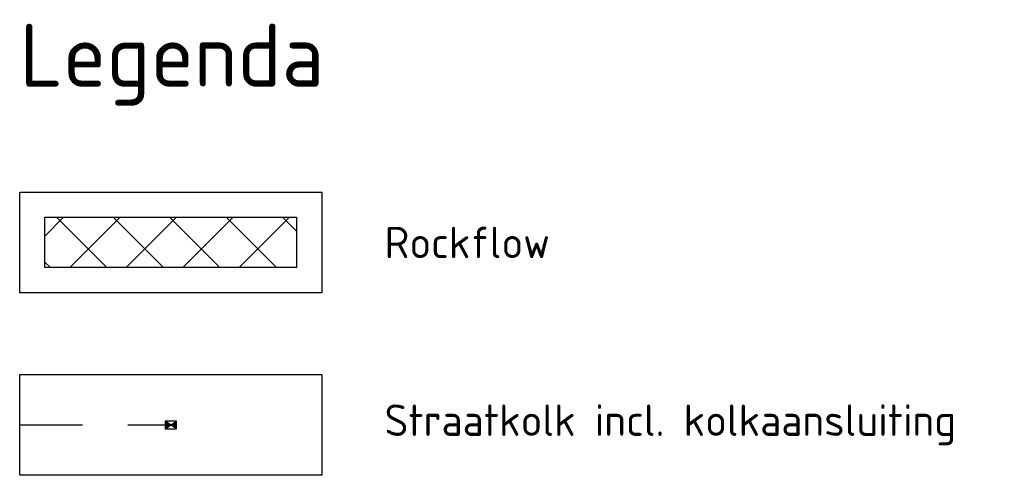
# Model space of a CAD drawing. Header units: metres. Extents: x 197767 to 198366, y 354100 to 354342.
# Tile 2 of 2: x 198327 to 198366, y 354100 to 354118. Entities that reach past the tile are written whole.
import ezdxf

# ---------------------------------------------------------------- set-up
doc = ezdxf.new("R2010")
doc.units = ezdxf.units.M
doc.linetypes.add('RI-HWA_KOLKAANSLUITING', pattern=[4.3, 2.5, -1.8])
doc.layers.add('N-WA-RI-ROCKFLOW-G', color=10, linetype='Continuous')
doc.layers.add('X-XX-AL-LEGENDA-G', color=7, linetype='Continuous')
doc.layers.add('N-WE-RI-HWA_KOLK-S', color=7, linetype='Continuous', lineweight=25)
doc.layers.add('N-WE-RI-HWA_KOLKAANSLUITING_PVC_250-G', color=5, linetype='RI-HWA_KOLKAANSLUITING', lineweight=25)
doc.styles.add('NLCS-ISO', font='NLCS-ISO.ttf')

# ---------------------------------------------------------------- blocks, each defined once
blk = doc.blocks.new('Straatkolk_450')
at = {"layer": 'N-WE-RI-HWA_KOLK-S'}
h = blk.add_hatch(color=256, dxfattribs=at)
h.dxf.hatch_style = 1
h.paths.add_polyline_path([(0, 0.15), (0.225, 0), (0.225, 0.3)])
h.paths.add_polyline_path([(-0.225, 0.3), (-0.225, 0), (0, 0.15)])
for p, q in [((0.225, 0.3), (-0.225, 0)), ((-0.225, 0.3), (0.225, 0))]:
    blk.add_line(p, q, dxfattribs=at)
at = {"layer": 'N-WE-RI-HWA_KOLK-S', "flags": 128}
blk.add_lwpolyline([(0.225, 0.3), (-0.225, 0.3), (-0.225, 0), (0.225, 0)], close=True, dxfattribs=at)

msp = doc.modelspace()

# ---------------------------------------------------------------- hatches: boundary and pattern name
at = {"layer": 'N-WA-RI-ROCKFLOW-G'}
h = msp.add_hatch(dxfattribs=at)
h.set_pattern_fill('ANSI37', color=256, scale=0.5)
h.set_pattern_definition([(45, (0, -598.5013), (-1.122532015, 1.122532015), []), (135, (0, -598.5013), (-1.122532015, -1.122532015), [])])
h.paths.add_polyline_path([(198328.35, 354110.53), (198338.35, 354110.53), (198338.35, 354108.53), (198328.35, 354108.53)])

# ---------------------------------------------------------------- linework, layer by layer
at = {"layer": 'N-WA-RI-ROCKFLOW-G', "flags": 128}
msp.add_lwpolyline([(198328.35, 354110.53), (198338.35, 354110.53), (198338.35, 354108.53), (198328.35, 354108.53)], close=True, dxfattribs=at)
at = {"layer": 'N-WE-RI-HWA_KOLKAANSLUITING_PVC_250-G'}
msp.add_lwpolyline([(198327.35, 354102.28), (198333.125, 354102.28)], dxfattribs=at)
at = {"layer": 'X-XX-AL-LEGENDA-G', "flags": 128}
for points in [[(198327.35, 354111.53), (198339.35, 354111.53), (198339.35, 354107.53), (198327.35, 354107.53)], [(198327.35, 354104.28), (198339.35, 354104.28), (198339.35, 354100.28), (198327.35, 354100.28)]]:
    msp.add_lwpolyline(points, close=True, dxfattribs=at)

# ---------------------------------------------------------------- block references
at = {"layer": 'N-WE-RI-HWA_KOLK-S', "rotation": 180.0000000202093}
msp.add_blockref('Straatkolk_450', (198333.35, 354102.43), dxfattribs=at)

# ---------------------------------------------------------------- texts
at = {"layer": 'X-XX-AL-LEGENDA-G', "width": 50, "attachment_point": 4, "style": 'NLCS-ISO'}
for s, insert, char_height in [('Legenda', (198327.35, 354116.591), 2.5), ('Rockflow', (198341.85, 354109.53), 1.25), ('Straatkolk incl. kolkaansluiting', (198341.85, 354102.28), 1.25)]:
    msp.add_mtext(s, dxfattribs=dict(at, insert=insert, char_height=char_height))

doc.saveas('drawing.dxf')
